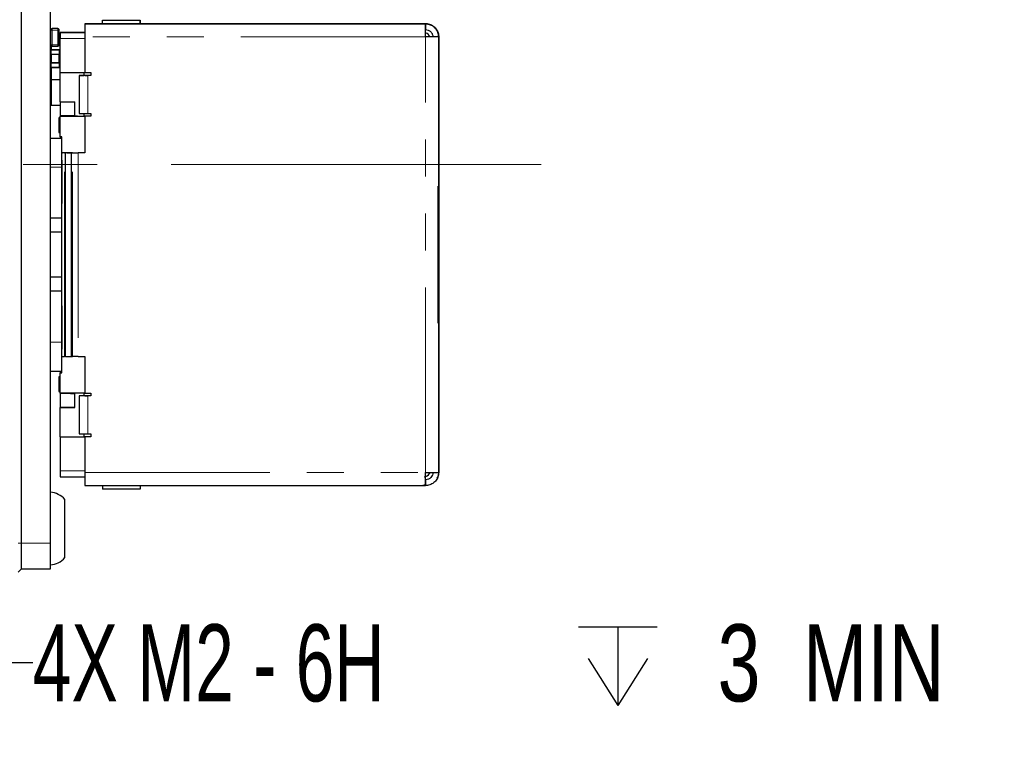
# Model space of a CAD drawing. Header units: millimetres. Extents: x 5 to 274, y 4 to 211.
# Tile 7 of 28: x 141 to 175, y 79 to 105. Entities that reach past the tile are written whole.
import ezdxf

# ---------------------------------------------------------------- set-up
doc = ezdxf.new("R2010")
doc.units = ezdxf.units.MM
doc.linetypes.add('CENTERX2', pattern=[20.32, 12.7, -2.54, 2.54, -2.54])
doc.linetypes.add('PHANTOM', pattern=[12.7, 6.35, -1.27, 1.27, -1.27, 1.27, -1.27])
doc.layers.add('DIMENSIONS', color=8, linetype='Continuous')
doc.styles.add('SLDTEXTSTYLE0', font='TXT', dxfattribs={"width": 0.75})
doc.styles.add('SLDTEXTSTYLE3', font='TXT', dxfattribs={"width": 0.675})
doc.dimstyles.new('SLDDIMSTYLE1', dxfattribs={"dimtxt": 2.645833, "dimasz": 3.302, "dimexe": 0, "dimexo": 0.0625, "dimgap": 0.661458, "dimtad": 0, "dimtih": 1, "dimtoh": 1, "dimdec": 6, "dimrnd": 1e-09, "dimzin": 12, "dimdsep": 46, "dimtxsty": 'SLDTEXTSTYLE0', "dimsah": 1, "dimcen": 0, "dimadec": 0, "dimazin": 3, "dimtfac": 1, "dimtdec": 0, "dimtofl": 0, "dimtmove": 0, "dimatfit": 3, "dimfxl": 1, "dimfrac": 2, "dimtolj": 1, "dimtzin": 12, "dimarcsym": 0})

# ---------------------------------------------------------------- blocks, each defined once
blk = doc.blocks.new('SW_SYMBOL_HOLE_DEPTH')
at = {"layer": 'DIMENSIONS', "color": 0}
for p, q in [((0, 875), (800, 875)), ((400, 875), (400, 75)), ((100, 555), (400, 75)), ((700, 555), (400, 75))]:
    blk.add_line(p, q, dxfattribs=at)
blk = doc.blocks.new('_D_1')
at = {"layer": 'DIMENSIONS'}
for p, q in [((127.002, 92.933), (138.162, 82.518)), ((138.162, 82.518), (141.171, 82.518))]:
    blk.add_line(p, q, dxfattribs=at)
blk.add_solid([(127.002, 92.933), (129.069, 90.309), (129.763, 91.052)], dxfattribs=at)
at = {"layer": 'DIMENSIONS', "xscale": 0.0033796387, "yscale": 0.0033796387, "zscale": 0.0033796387}
blk.add_blockref('SW_SYMBOL_HOLE_DEPTH', (159.907, 80.783), dxfattribs=at)
at = {"layer": 'DIMENSIONS', "attachment_point": 1}
for s, insert, char_height, style in [('4X M2 - 6H', (141.171, 83.827), 2.6458, 'SLDTEXTSTYLE3'), ('3', (164.683, 83.827), 2.646, 'SLDTEXTSTYLE0'), ('MIN', (167.613, 83.827), 2.6458, 'SLDTEXTSTYLE0')]:
    blk.add_mtext(s, dxfattribs=dict(at, insert=insert, char_height=char_height, style=style))

msp = doc.modelspace()

# ---------------------------------------------------------------- linework, layer by layer
at = {"color": 7, "linetype": 'Continuous', "lineweight": 25}
for p, q in [((140.7709541, 112.6157597), (140.7709541, 86.6157597)), ((141.7709541, 112.6157597), (141.7709541, 86.6157597)), ((143.560282, 104.4408919), (143.560282, 104.5703281)), ((143.560282, 104.5703281), (144.860282, 104.5703281)), ((144.860282, 104.4408918), (144.860282, 104.5703281)), ((144.860282, 104.5703281), (144.860282, 104.4408919)), ((141.7809594, 104.2256739), (141.7809594, 103.7256739)), ((142.0309594, 104.2756739), (141.8309594, 104.2756739)), ((142.0809594, 103.7256739), (142.0809594, 104.2256739)), ((142.1102814, 104.1408906), (142.1102816, 104.140891)), ((142.1102814, 104.1408906), (142.1102814, 103.9408906)), ((142.9602814, 104.1408906), (142.1102814, 104.1408906)), ((142.1102816, 104.140891), (142.6551096, 104.140891)), ((142.1102817, 104.1408911), (142.1102817, 104.1408912)), ((142.1102817, 104.1408912), (142.9602821, 104.1408912)), ((142.6551097, 104.140891), (142.1102817, 104.1408911)), ((142.1102818, 104.1408913), (142.1102819, 104.1408915)), ((142.9602814, 104.1408913), (142.1102818, 104.1408913)), ((142.6102819, 104.1408915), (142.1102819, 104.1408915)), ((142.6102819, 104.1408915), (142.610282, 104.1408917)), ((142.610282, 104.1408917), (142.9602821, 104.1408917)), ((142.6551096, 104.140891), (142.9636899, 104.140891)), ((142.96502, 104.140891), (142.6551097, 104.140891)), ((142.9602814, 104.4408906), (142.960282, 104.4408917)), ((154.6602814, 104.4408906), (142.9602814, 104.4408906)), ((142.9602814, 104.4408906), (142.9602814, 103.9908906)), ((142.960282, 104.4408917), (145.2037053, 104.4408917)), ((143.0602821, 104.4408919), (143.060282, 104.4408917)), ((143.460282, 104.4408918), (143.4602821, 104.4408919)), ((144.9602821, 104.4408919), (144.960282, 104.4408918)), ((145.0688606, 104.4408917), (145.2037053, 104.4408917)), ((145.2037053, 104.4408917), (148.0155431, 104.4408919)), ((145.2037053, 104.4408919), (147.2602821, 104.4408919)), ((147.6877739, 104.4408919), (148.0155431, 104.4408919)), ((147.6877739, 104.4408919), (147.6877739, 104.4408919)), ((147.6877739, 104.4408919), (148.0155431, 104.4408919)), ((148.0155431, 104.4408919), (153.1602815, 104.4408919)), ((152.860282, 104.4408917), (152.8602815, 104.4408908)), ((152.8602815, 104.4408908), (154.6602814, 104.4408906)), ((153.160282, 104.4408918), (152.860282, 104.4408917)), ((153.160282, 104.4408917), (153.1602815, 104.4408908)), ((154.6602821, 104.4408919), (153.160282, 104.4408917)), ((154.6602814, 103.9908906), (154.6602814, 104.4408906)), ((154.6602814, 104.4408906), (154.6602814, 104.2408906)), ((154.6602814, 103.9908906), (154.6602814, 104.2408906)), ((142.0809594, 104.122181), (142.1102818, 104.122181)), ((142.1102814, 102.7658906), (142.1102814, 103.9408906)), ((142.9602814, 103.9908906), (142.9602814, 102.7658906)), ((154.9102814, 103.9908906), (154.6602814, 103.9908906)), ((154.6602814, 103.9908906), (154.6602814, 103.9908906)), ((155.1102814, 103.9908906), (154.9102814, 103.9908906)), ((155.1102814, 98.8658906), (155.1102814, 103.9908906)), ((155.1102821, 103.9908919), (155.1102821, 101.4908919)), ((141.790959, 103.536525), (141.790959, 103.396525)), ((142.080959, 103.546525), (141.800959, 103.546525)), ((141.800959, 103.546525), (141.800959, 103.536525)), ((141.800959, 103.546525), (142.080959, 103.546525)), ((141.8009594, 103.6856739), (141.8009594, 103.546525)), ((141.8309594, 103.6756739), (142.0309594, 103.6756739)), ((142.080959, 103.546525), (142.080959, 103.536525)), ((142.090959, 103.396525), (142.090959, 103.536525)), ((141.790959, 103.396525), (141.800959, 103.396525)), ((141.800959, 103.396525), (142.080959, 103.396525)), ((141.800959, 103.396525), (141.800959, 103.096525)), ((142.080959, 103.396525), (142.090959, 103.396525)), ((142.080959, 103.096525), (142.080959, 103.396525)), ((155.1102817, 103.1208342), (155.1102817, 103.4208342)), ((155.1102817, 103.4208342), (155.1102817, 103.4208342)), ((155.1102817, 103.4208342), (155.1102817, 102.7408911)), ((155.1102818, 102.7408913), (155.1102818, 103.4208345)), ((155.1102818, 103.4208345), (155.1102818, 103.4208344)), ((155.1102818, 103.4208344), (155.1102818, 103.1208344)), ((141.790959, 103.096525), (141.790959, 102.956525)), ((141.800959, 103.096525), (141.790959, 103.096525)), ((141.790959, 103.096525), (141.790959, 103.096525)), ((141.790959, 103.096525), (141.800959, 103.096525)), ((142.080959, 103.096525), (141.800959, 103.096525)), ((141.800959, 103.096525), (141.800959, 103.096525)), ((141.800959, 103.096525), (142.080959, 103.096525)), ((141.800959, 102.946525), (141.800959, 102.956525)), ((141.800959, 102.946525), (142.080959, 102.946525)), ((141.8009594, 102.946525), (141.8009594, 102.5211834)), ((142.090959, 103.096525), (142.080959, 103.096525)), ((142.080959, 103.096525), (142.080959, 103.096525)), ((142.080959, 103.096525), (142.090959, 103.096525)), ((142.080959, 102.946525), (142.080959, 102.956525)), ((142.090959, 102.956525), (142.090959, 103.096525)), ((142.090959, 103.096525), (142.090959, 103.096525)), ((141.8009594, 102.5211834), (141.8009594, 101.6432402)), ((142.110282, 102.5211834), (141.8009594, 102.5211834)), ((142.1102814, 102.7658906), (142.9602814, 102.7658906)), ((142.1102819, 101.7658915), (142.1102819, 102.7658906)), ((142.7602814, 102.6658906), (142.7602815, 102.6658906)), ((142.7602814, 102.6658906), (142.7602814, 101.3658906)), ((142.7602815, 102.6658906), (142.9248712, 102.6658906)), ((142.9248712, 102.7658906), (142.9248712, 102.6658906)), ((142.9602814, 102.7658906), (143.1602814, 102.7658906)), ((142.9602814, 102.6658906), (142.9602814, 102.6658906)), ((142.9602814, 102.6658906), (143.0602814, 102.6658906)), ((143.1602814, 102.6658906), (143.0602814, 102.6658906)), ((143.1602814, 102.6658906), (143.0602814, 102.6658906)), ((143.1602814, 102.7658906), (143.1602814, 102.6658906)), ((155.1102817, 102.7408911), (155.1102816, 102.7408909)), ((155.1102816, 102.7408909), (155.1102816, 102.5408909)), ((155.1102816, 102.5408909), (155.1102816, 100.1658909)), ((155.1102819, 102.7408915), (155.1102818, 102.7408913)), ((155.1102819, 102.5408915), (155.1102819, 102.7408915)), ((155.1102819, 90.4908915), (155.1102819, 102.5408915)), ((142.1102819, 101.7658915), (142.6102819, 101.7658915)), ((142.110282, 101.7658915), (142.110282, 101.2858918)), ((142.6102819, 101.2658906), (142.6102819, 101.7658915)), ((141.8009594, 101.6432402), (142.110282, 101.6432402)), ((155.1102821, 101.4908919), (155.1102821, 101.4908919)), ((155.1102821, 101.4908919), (155.1102821, 91.5408919)), ((142.0668986, 101.210892), (142.0668986, 100.710892)), ((142.1102814, 101.210892), (142.0780706, 101.210892)), ((142.1102814, 100.5658906), (142.1102814, 101.2658906)), ((142.1102814, 101.2658906), (142.9602814, 101.2658906)), ((142.1102814, 101.2658906), (142.1102815, 101.2658906)), ((142.7102815, 101.2658906), (142.1102815, 101.2658906)), ((142.610282, 101.2858918), (142.110282, 101.2858918)), ((142.4615821, 101.2858919), (142.4615821, 101.2658906)), ((142.7102815, 101.2658907), (142.9602814, 101.2658907)), ((142.7102815, 101.2658906), (142.7102815, 101.2658907)), ((142.9248712, 101.3658906), (142.9248712, 101.2658906)), ((142.9248712, 101.2658906), (142.9602814, 101.2658906)), ((142.9602814, 101.3658906), (142.9602814, 101.3658906)), ((143.1602814, 101.2658906), (142.9602814, 101.2658906)), ((142.9602814, 101.2658906), (142.9602814, 101.2658906)), ((143.1602814, 101.2658906), (142.9602814, 101.2658906)), ((142.9602814, 101.2658906), (142.9602814, 100.0158906)), ((143.0602814, 101.3658906), (143.1602814, 101.3658906)), ((143.1602814, 101.3658906), (143.1602814, 101.2658906)), ((141.7709541, 100.5158906), (142.1702815, 100.5158906)), ((142.0668986, 100.710892), (142.0780706, 100.710892)), ((142.0780706, 100.710892), (142.1102814, 100.710892)), ((142.1702814, 100.5658906), (142.1102814, 100.5658906)), ((142.110282, 100.5658906), (142.110282, 100.5158906)), ((142.1702814, 100.5158906), (142.1702814, 100.5658906)), ((142.1702814, 100.0158905), (142.1702814, 100.5158906)), ((142.1702814, 100.5158906), (142.1702814, 100.5158904)), ((155.1102816, 100.1658909), (155.1102816, 99.9658909)), ((142.2540703, 100.0158904), (142.1702814, 100.0158905)), ((142.1702814, 100.0158905), (142.1909092, 100.0158905)), ((142.3372636, 100.0158906), (142.1909092, 100.0158905)), ((142.2540703, 100.0158904), (142.2967788, 100.0158904)), ((142.2967788, 93.0158904), (142.2967788, 100.0158904)), ((142.4847173, 100.0158904), (142.2967788, 100.0158904)), ((142.5342251, 100.0158905), (142.3878707, 100.0158905)), ((142.4420089, 100.0158904), (142.4847173, 100.0158904)), ((142.4847173, 100.0158904), (142.4847173, 93.0158904)), ((142.5342251, 100.0158905), (142.7311867, 100.0158906)), ((142.9602814, 100.0158906), (142.7311867, 100.0158906)), ((142.9602814, 100.0158906), (142.7311867, 100.0158906)), ((155.1102816, 99.9658909), (155.1102815, 99.9658908)), ((155.1102815, 99.9658908), (155.1102815, 99.7658907)), ((155.1102815, 99.7658907), (155.1102815, 99.0658907)), ((142.1702813, 97.7658904), (142.1702813, 99.5158904)), ((155.1102815, 99.0658907), (155.1102815, 98.8658907)), ((155.0845455, 98.8658906), (155.1102814, 98.8658906)), ((155.0845455, 94.1658906), (155.0845455, 98.8658906)), ((155.1102815, 98.8658907), (155.1102814, 98.8658906)), ((142.1702813, 97.7658904), (141.7709541, 97.7658904)), ((142.1702813, 97.2867616), (142.1702813, 97.7658904)), ((142.1702813, 97.2867616), (141.7709541, 97.2867616)), ((142.1702813, 95.7450192), (142.1702813, 97.2867616)), ((142.1702813, 95.7450192), (141.7709541, 95.7450192)), ((142.1702813, 95.2658904), (142.1702813, 95.7450192)), ((142.1702813, 95.2658904), (141.7709541, 95.2658904)), ((142.1702813, 93.5158904), (142.1702813, 95.2658904)), ((155.0845455, 94.1658907), (155.1102815, 94.1658907)), ((155.1102814, 94.1658906), (155.0845455, 94.1658906)), ((155.1102814, 94.1658906), (155.1102815, 94.1658907)), ((155.1102814, 89.0408906), (155.1102814, 94.1658906)), ((155.1102815, 94.1658907), (155.1102815, 93.9658907)), ((155.1102815, 93.9658907), (155.1102815, 93.2658907)), ((142.1702814, 93.0158905), (142.2540703, 93.0158904)), ((142.1702814, 92.5158906), (142.1702814, 93.0158905)), ((142.2967788, 93.0158904), (142.2540703, 93.0158904)), ((142.2967788, 93.0158904), (142.4847173, 93.0158904)), ((142.4847173, 93.0158905), (142.5342251, 93.0158905)), ((142.7311867, 93.0158906), (142.5342251, 93.0158905)), ((142.7311867, 93.0158906), (142.9602814, 93.0158906)), ((142.9602814, 93.0158906), (142.9602814, 91.7658906)), ((155.1102815, 93.2658907), (155.1102815, 93.0658908)), ((155.1102815, 93.0658908), (155.1102816, 93.0658909)), ((155.1102816, 93.0658909), (155.1102816, 92.8658909)), ((155.1102816, 92.8658909), (155.1102816, 90.4908909)), ((141.7709541, 92.5158904), (142.1702814, 92.5158904)), ((142.0668986, 92.320892), (142.0668986, 91.820892)), ((142.1102814, 92.320892), (142.0780706, 92.320892)), ((142.1102814, 92.4658906), (142.1702814, 92.4658906)), ((142.1102814, 91.7658906), (142.1102814, 92.4658906)), ((142.1102814, 92.4658906), (142.1102815, 92.4658906)), ((142.1702815, 92.4658906), (142.1102815, 92.4658906)), ((142.110282, 92.5158904), (142.110282, 92.4658906)), ((142.1702814, 92.5158904), (142.1702814, 92.5158906)), ((142.1702814, 92.4658906), (142.1702814, 92.5158906)), ((142.0668986, 91.820892), (142.0780706, 91.820892)), ((142.0780706, 91.820892), (142.1102814, 91.820892)), ((142.9602814, 91.7658906), (142.1102814, 91.7658906)), ((142.1102821, 91.7458919), (142.110282, 91.7458918)), ((142.110282, 91.7458918), (142.110282, 91.2658915)), ((142.610282, 91.7458918), (142.110282, 91.7458918)), ((142.4615821, 91.7458919), (142.1102821, 91.7458919)), ((142.4615821, 91.7658906), (142.4615821, 91.7458919)), ((142.4615821, 91.7458919), (142.6102821, 91.7458918)), ((142.6102819, 91.2658915), (142.6102819, 91.7658906)), ((142.7602815, 91.6658906), (142.7602814, 91.6658906)), ((142.7602814, 91.6658906), (142.7602814, 90.3658906)), ((142.9248712, 91.6658906), (142.7602815, 91.6658906)), ((142.9248712, 91.7658906), (142.9248712, 91.6658906)), ((142.9602814, 91.7658906), (143.1602814, 91.7658906)), ((142.9602814, 91.6658906), (142.9602814, 91.6658906)), ((142.9602814, 91.6658906), (143.0602814, 91.6658906)), ((143.1602814, 91.6658906), (143.0602814, 91.6658906)), ((143.1602814, 91.6658906), (143.0602814, 91.6658906)), ((143.1602814, 91.7658906), (143.1602814, 91.6658906)), ((155.1102821, 91.5408919), (155.1102821, 89.0408919)), ((155.1102821, 91.5408919), (155.1102821, 91.5408919)), ((142.6102819, 91.2658915), (142.1102819, 91.2658915)), ((142.1102819, 90.2658906), (142.1102819, 91.2658915)), ((142.1102819, 91.2658915), (142.6102819, 91.2658915)), ((142.1102819, 91.2658915), (142.1102819, 91.2658915)), ((142.9248712, 90.3658906), (142.9248712, 90.2658906)), ((142.9602814, 90.3658906), (142.9602814, 90.3658906)), ((143.0602814, 90.3658906), (143.1602814, 90.3658906)), ((143.1602814, 90.3658906), (143.1602814, 90.2658906)), ((155.1102816, 90.4908909), (155.1102816, 90.2908909)), ((155.1102816, 90.2908909), (155.1102817, 90.2908911)), ((155.1102817, 90.2908911), (155.1102817, 89.6109479)), ((155.1102818, 90.2908913), (155.1102819, 90.2908915)), ((155.1102818, 89.6109482), (155.1102818, 90.2908913)), ((155.1102819, 90.2908915), (155.1102819, 90.4908915)), ((142.1102814, 90.2658906), (142.1102814, 89.0908906)), ((142.1102814, 90.2658906), (142.9602814, 90.2658906)), ((142.1102815, 90.2658906), (142.1102814, 90.2658906)), ((142.1102815, 90.2658906), (142.7102815, 90.2658906)), ((142.7102815, 90.2658907), (142.9602814, 90.2658907)), ((142.7102815, 90.2658906), (142.7102815, 90.2658907)), ((142.9248712, 90.2658906), (142.9602814, 90.2658906)), ((143.1602814, 90.2658906), (142.9602814, 90.2658906)), ((142.9602814, 90.2658906), (142.9602814, 90.2658906)), ((143.1602814, 90.2658906), (142.9602814, 90.2658906)), ((142.9602814, 90.2658906), (142.9602814, 89.0408906)), ((155.1102817, 89.6109479), (155.1102817, 89.9109479)), ((155.1102817, 89.6109479), (155.1102817, 89.6109479)), ((155.1102818, 89.9109481), (155.1102818, 89.6109481)), ((155.1102818, 89.6109481), (155.1102818, 89.6109482)), ((142.1102814, 89.0908906), (142.1102814, 88.8908906)), ((142.9602814, 89.0408906), (142.9602814, 88.5908906)), ((154.6602814, 88.622816), (154.6602814, 89.0408906)), ((154.6602814, 88.808627), (154.6602814, 89.0408906)), ((154.7891669, 89.0014479), (154.7891675, 89.0014492)), ((155.1102821, 89.0408919), (155.1102814, 89.0408906)), ((142.1102814, 88.8908906), (142.960282, 88.8908906)), ((142.1102817, 88.8908911), (142.6551097, 88.890891)), ((142.6551097, 88.890891), (142.9636899, 88.890891)), ((142.9602814, 88.5908906), (154.5402814, 88.5908906)), ((143.560282, 88.5908919), (143.560282, 88.4614555)), ((144.860282, 88.5908919), (144.860282, 88.4614555)), ((144.860282, 88.5908917), (144.860282, 88.4614555)), ((145.0688606, 88.5908917), (147.2602821, 88.5908919)), ((152.8102815, 88.5908908), (152.810282, 88.5908917)), ((152.810282, 88.5908917), (153.1602815, 88.5908918)), ((153.1602815, 88.5908908), (154.6602815, 88.5908906)), ((154.5402814, 88.5908906), (154.6602814, 88.622816)), ((154.6602814, 88.808627), (154.6602814, 88.622816)), ((154.6602815, 88.5908906), (154.6602815, 88.622472)), ((155.0627737, 88.8396446), (155.0627744, 88.8396459)), ((144.860282, 88.4614555), (143.560282, 88.4614555)), ((142.2709541, 86.1157597), (142.2709541, 88.1157597)), ((140.7709541, 86.6157597), (140.7709541, 85.7157597)), ((141.7709541, 86.6157597), (141.7709541, 85.7157597)), ((140.7709541, 85.7157597), (140.6709541, 85.6157597)), ((141.7709541, 85.7157597), (140.7709541, 85.7157597))]:
    msp.add_line(p, q, dxfattribs=at)
at = {"color": 8, "linetype": 'PHANTOM', "lineweight": 18}
for p, q in [((141.7809594, 103.7256739), (141.7809594, 104.2256739)), ((141.8309594, 104.2256739), (141.7809594, 104.2256739)), ((141.8309594, 104.2256739), (141.8309594, 104.2756739)), ((141.8309594, 103.7256739), (141.8309594, 104.2256739)), ((141.8309594, 104.2256739), (142.0309594, 104.2256739)), ((142.0309594, 104.2256739), (142.0309594, 104.2756739)), ((142.0309594, 104.2256739), (142.0309594, 103.7256739)), ((142.0809594, 104.2256739), (142.0309594, 104.2256739)), ((142.1102814, 103.9408906), (142.9602814, 103.9408906)), ((154.6602814, 103.9908906), (142.9602814, 103.9908906)), ((154.6602814, 89.0408906), (154.6602814, 103.9908906)), ((141.7809594, 103.7256739), (141.8309594, 103.7256739)), ((141.800959, 103.536525), (141.790959, 103.536525)), ((142.080959, 103.536525), (141.800959, 103.536525)), ((141.800959, 103.536525), (141.800959, 103.396525)), ((141.8309594, 103.6756739), (141.8309594, 103.7256739)), ((142.0309594, 103.7256739), (141.8309594, 103.7256739)), ((142.0309594, 103.6756739), (142.0309594, 103.7256739)), ((142.0309594, 103.7256739), (142.0809594, 103.7256739)), ((142.080959, 103.536525), (142.080959, 103.396525)), ((142.090959, 103.536525), (142.080959, 103.536525)), ((155.1102818, 103.1208344), (155.1102817, 103.1208342)), ((141.790959, 102.956525), (141.800959, 102.956525)), ((141.800959, 102.956525), (141.800959, 103.096525)), ((141.800959, 102.956525), (142.080959, 102.956525)), ((142.080959, 102.956525), (142.080959, 103.096525)), ((142.080959, 102.956525), (142.090959, 102.956525)), ((143.0602814, 102.6658906), (143.0602814, 101.3658906)), ((142.0780706, 101.210892), (142.0780706, 100.710892)), ((142.1702814, 100.5158904), (141.7709541, 100.5158904)), ((142.2540703, 93.0158904), (142.2540703, 100.0158904)), ((142.5342251, 93.0158905), (142.5342251, 100.0158905)), ((142.7311867, 100.0158906), (142.7311867, 93.0158906)), ((141.7709541, 99.5158904), (142.1702813, 99.5158904)), ((142.1702813, 93.5158904), (141.7709541, 93.5158904)), ((142.0780706, 92.320892), (142.0780706, 91.820892)), ((143.0602814, 91.6658906), (143.0602814, 90.3658906)), ((155.1102817, 89.9109479), (155.1102818, 89.9109481)), ((142.9602814, 89.0908906), (142.1102814, 89.0908906)), ((142.9602814, 89.0408906), (154.6602814, 89.0408906)), ((140.7709541, 86.6157597), (140.6709541, 86.6157597)), ((141.7709541, 86.6157597), (140.7709541, 86.6157597))]:
    msp.add_line(p, q, dxfattribs=at)
at = {"color": 7, "linetype": 'CENTERX2', "lineweight": 18}
msp.add_line((158.6250129, 99.6157597), (115.5033993, 99.6157597), dxfattribs=at)
at = {"color": 7, "linetype": 'Continuous', "lineweight": 25, "flags": 128}
for points in [[(155.1102814, 103.9908906), (155.1016348, 103.9908906), (155.0760272, 103.9908906), (155.0344428, 103.9908906), (154.9784795, 103.9908906), (154.910288, 103.9908906), (154.832489, 103.9908906), (154.7480721, 103.9908906), (154.6602814, 103.9908906)], [(143.0602814, 102.6658906), (143.0017543, 102.6658906), (142.9454764, 102.6658906), (142.8936104, 102.6658906), (142.8481494, 102.6658906), (142.8108405, 102.6658906), (142.7831176, 102.6658906), (142.7660458, 102.6658906), (142.7602814, 102.6658906)], [(142.0780706, 101.210892), (142.0708657, 101.210892), (142.0673052, 101.210892), (142.0674133, 101.210892), (142.0711891, 101.210892), (142.0786073, 101.210892), (142.0896178, 101.210892), (142.1041466, 101.210892), (142.1102814, 101.210892)], [(142.7602814, 101.3658906), (142.7660458, 101.3658906), (142.7831176, 101.3658906), (142.8108405, 101.3658906), (142.8481494, 101.3658906), (142.8936104, 101.3658906), (142.9454764, 101.3658906), (143.0017543, 101.3658906), (143.0602814, 101.3658906)], [(142.1702813, 99.5158904), (142.1702813, 99.7109807), (142.1702813, 99.8985738), (142.1702813, 100.0714606), (142.1702813, 100.2229972), (142.1702813, 100.34736), (142.1702813, 100.4397699), (142.1702814, 100.4966757), (142.1702814, 100.5158904)], [(142.1702814, 99.7597163), (142.1702814, 99.7544963), (142.1702814, 99.7045525), (142.1702814, 99.6174828), (142.1702813, 99.4979811), (142.1702813, 99.3524898), (142.1702813, 99.1888523), (142.1702813, 99.0158904)], [(142.3372636, 100.0158906), (142.3553096, 100.0158906), (142.3847765, 100.0158906), (142.4247689, 100.0158906), (142.4740716, 100.0158906), (142.5311867, 100.0158906), (142.5943786, 100.0158906), (142.6617274, 100.0158906), (142.7311867, 100.0158906)], [(142.4420089, 100.0158904), (142.4175802, 100.0158904), (142.3980848, 100.0158904), (142.3836062, 100.0158904), (142.3742064, 100.0158904), (142.3699256, 100.0158905), (142.3707822, 100.0158905), (142.3767724, 100.0158905), (142.3878707, 100.0158905)], [(142.1702813, 99.0158904), (142.1702813, 98.8429285), (142.1702813, 98.679291), (142.1702813, 98.5337997), (142.1702814, 98.414298), (142.1702814, 98.3272284), (142.1702814, 98.2772846), (142.1702814, 98.2720646)], [(142.1702814, 94.7597163), (142.1702814, 94.7544963), (142.1702814, 94.7045525), (142.1702814, 94.6174828), (142.1702813, 94.4979811), (142.1702813, 94.3524898), (142.1702813, 94.1888523), (142.1702813, 94.0158904)], [(142.1702813, 94.0158904), (142.1702813, 93.8429285), (142.1702813, 93.679291), (142.1702813, 93.5337997), (142.1702814, 93.414298), (142.1702814, 93.3272284), (142.1702814, 93.2772846), (142.1702814, 93.2720646)], [(142.1702814, 92.5158904), (142.1702814, 92.5351051), (142.1702813, 92.5920109), (142.1702813, 92.6844208), (142.1702813, 92.8087836), (142.1702813, 92.9603201), (142.1702813, 93.1332069), (142.1702813, 93.3208), (142.1702813, 93.5158904)], [(142.0780706, 92.320892), (142.0708657, 92.320892), (142.0673052, 92.320892), (142.0674133, 92.320892), (142.0711891, 92.320892), (142.0786073, 92.320892), (142.0896178, 92.320892), (142.1041466, 92.320892), (142.1102814, 92.320892)], [(143.0602814, 91.6658906), (143.0017543, 91.6658906), (142.9454764, 91.6658906), (142.8936104, 91.6658906), (142.8481494, 91.6658906), (142.8108405, 91.6658906), (142.7831176, 91.6658906), (142.7660458, 91.6658906), (142.7602814, 91.6658906)], [(142.7602814, 90.3658906), (142.7660458, 90.3658906), (142.7831176, 90.3658906), (142.8108405, 90.3658906), (142.8481494, 90.3658906), (142.8936104, 90.3658906), (142.9454764, 90.3658906), (143.0017543, 90.3658906), (143.0602814, 90.3658906)], [(154.6602814, 89.0408906), (154.7480721, 89.0408906), (154.832489, 89.0408906), (154.910288, 89.0408906), (154.9784795, 89.0408906), (155.0344428, 89.0408906), (155.0760272, 89.0408906), (155.1016348, 89.0408906), (155.1102814, 89.0408906)], [(154.8039305, 89.040889), (154.795058, 89.0143552), (154.7891675, 89.0014492)]]:
    msp.add_lwpolyline(points, dxfattribs=at)
at = {"color": 7, "linetype": 'Continuous', "lineweight": 25}
for centre, radius, start, end in [((141.8309594, 104.2256739), 0.05, 90, 179.9999975), ((141.8309594, 104.2256739), 0.05, 90, 179.9999975), ((142.0309594, 104.2256739), 0.05, 359.9999975, 90), ((154.6102821, 103.9408919), 0.2, 14.47795578, 75.52267729), ((154.6102814, 103.9408906), 0.2, 14.47735829, 75.52248846), ((141.8309594, 103.7256739), 0.05, 179.9999975, 270), ((141.8309594, 103.7256739), 0.05, 179.9999975, 270), ((141.800959, 103.536525), 0.01, 90, 180), ((141.800959, 103.536525), 0.01, 90, 180), ((142.0309594, 103.7256739), 0.05, 270, 359.9999975), ((142.080959, 103.536525), 0.01, 0, 90), ((142.080959, 103.536525), 0.01, 0, 90), ((141.800959, 102.956525), 0.01, 180, 270), ((142.080959, 102.956525), 0.01, 270, 0), ((154.6102814, 89.0908906), 0.2, 270, 333.43496418), ((141.7097066, 87.6182648), 0.75, 41.55407748, 85.31582017), ((141.7097066, 86.6132547), 0.75, 274.68417983, 318.44592252)]:
    msp.add_arc(centre, radius, start, end, dxfattribs=at)
for points, knots in [([(154.6602815, 104.4408906), (154.7139549, 104.4352861), (154.8213116, 104.4240761), (154.9621011, 104.3370236), (155.0640048, 104.2103054), (155.106246, 104.0859693), (155.1093978, 104.0117095), (155.1102814, 103.9908906)], [0, 0, 0, 0, 0.2277799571, 0.4556010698, 0.6834144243, 0.9112447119, 1, 1, 1, 1]), ([(154.6602815, 104.2408906), (154.6904279, 104.2376966), (154.7539358, 104.2309679), (154.8370293, 104.1762267), (154.8981554, 104.0924688), (154.9062125, 104.0249754), (154.9102814, 103.9908906)], [0, 0, 0, 0, 0.2302690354, 0.4850961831, 0.7399690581, 1, 1, 1, 1]), ([(155.1102821, 103.9908919), (155.1046776, 104.0445654), (155.0934676, 104.151922), (155.0064151, 104.2927115), (154.8796969, 104.3946152), (154.7553607, 104.4368565), (154.6811009, 104.4400083), (154.6602821, 104.4408919)], [0, 0, 0, 0, 0.2277799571, 0.4556010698, 0.6834144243, 0.9112447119, 1, 1, 1, 1]), ([(155.1102814, 89.0408906), (155.1046769, 88.9872171), (155.0934669, 88.8798605), (155.0064145, 88.739071), (154.8796962, 88.6371673), (154.7553601, 88.594926), (154.6811003, 88.5917742), (154.6602815, 88.5908906)], [0, 0, 0, 0, 0.2277799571, 0.4556010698, 0.6834144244, 0.9112447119, 1, 1, 1, 1]), ([(154.9102814, 89.0408906), (154.9070874, 89.0107442), (154.9003587, 88.9472362), (154.8456176, 88.8641428), (154.7618597, 88.8030167), (154.6943662, 88.7949596), (154.6602815, 88.7908906)], [0, 0, 0, 0, 0.23026903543, 0.4850961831, 0.7399690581, 1, 1, 1, 1]), ([(154.8806781, 88.9311088), (154.8689252, 88.9091441), (154.8414135, 88.8577283), (154.7610475, 88.8033826), (154.6940941, 88.7950832), (154.6602821, 88.7908919)], [0, 0, 0, 0, 0.2696277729, 0.6311556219, 1, 1, 1, 1]), ([(155.0604757, 88.8404023), (155.0797585, 88.8856483), (155.1073161, 88.9503105), (155.1095971, 89.0199739), (155.1102821, 89.0408919)], [0, 0, 0, 0, 0.69972828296, 1, 1, 1, 1])]:
    msp.add_open_spline(points, degree=3, knots=knots, dxfattribs=at)

# ---------------------------------------------------------------- dimensions: what is measured, and where the dimension line sits
at = {"layer": 'DIMENSIONS'}
dim = msp.add_diameter_dim_2p(p1=(125.5398685, 94.2980455), p2=(127.0020396, 92.933474), text='4X M2 - 6H {\\fGDT;x} 3\\P', dimstyle='SLDDIMSTYLE1', override={"dimpost": '<>'}, dxfattribs=at)
dim.commit()
dim.dimension.update_dxf_attribs({"geometry": '_D_1', "text_midpoint": (157.7104651, 82.5180768), "dimtype": 163})

doc.saveas('drawing.dxf')
